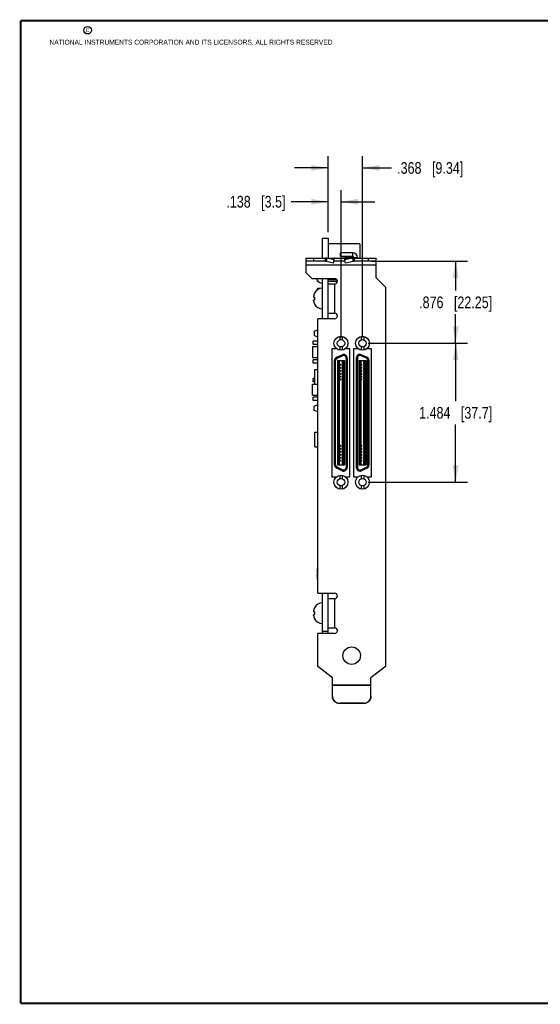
# Model space of a CAD drawing. Header units: inches. Extents: x 0.2 to 16.8, y 0.2 to 10.8.
# Tile 1 of 11: x 0.2 to 5.8, y 0.2 to 10.8. Entities that reach past the tile are written whole.
import ezdxf

# ---------------------------------------------------------------- set-up
doc = ezdxf.new("R2010")
doc.units = ezdxf.units.IN
doc.header["$LTSCALE"] = 0.935
doc.header["$MEASUREMENT"] = 0
doc.layers.get('0').update_dxf_attribs({"linetype": 'CONTINUOUS'})
doc.layers.add('DIMENSIONS', color=7, linetype='CONTINUOUS')
doc.styles.get("Standard").update_dxf_attribs({"font": 'txt', "width": 0.8})
doc.dimstyles.new('DIMSTYLE_1', dxfattribs={"dimtxt": 0.125, "dimasz": 0.18, "dimexe": 0.18, "dimexo": 0.0625, "dimgap": 0.09, "dimtad": 0, "dimtih": 1, "dimtoh": 1, "dimdec": 3, "dimzin": 4, "dimdsep": 46, "dimtxsty": 'STANDARD', "dimblk": '_FILLED', "dimblk1": '_FILLED', "dimblk2": '_FILLED', "dimcen": 0.09, "dimadec": 0, "dimazin": 0, "dimtp": 0.01, "dimtm": 0.01, "dimtfac": 1, "dimtdec": 3, "dimtofl": 0, "dimtmove": 0, "dimatfit": 3, "dimldrblk": '_FILLED', "dimfxl": 1, "dimtolj": 1, "dimtzin": 4, "dimarcsym": 0})

# ---------------------------------------------------------------- blocks, each defined once
blk = doc.blocks.new('_FILLED')
at = {"color": 0, "linetype": 'BYBLOCK'}
blk.add_solid([(0, 0), (-1, 0.174), (-1, -0.174)], dxfattribs=at)
blk = doc.blocks.new('*D3')
at = {"layer": 'DIMENSIONS', "color": 2, "linetype": 'CONTINUOUS'}
for p, q in [((3.535, 8.497), (3.535, 9.31)), ((3.903, 7.374), (3.903, 9.31)), ((3.535, 9.185), (3.175, 9.185)), ((3.903, 9.185), (4.211, 9.185))]:
    blk.add_line(p, q, dxfattribs=at)
at = {"layer": 'DIMENSIONS', "color": 2, "linetype": 'CONTINUOUS', "xscale": 0.18, "yscale": 0.18, "zscale": 0.18}
blk.add_blockref('_FILLED', (3.535, 9.185), dxfattribs=at)
at = {"layer": 'DIMENSIONS', "color": 2, "linetype": 'CONTINUOUS', "xscale": 0.18, "yscale": 0.18, "zscale": 0.18, "rotation": 180}
blk.add_blockref('_FILLED', (3.903, 9.185), dxfattribs=at)
at = {"layer": 'DIMENSIONS', "color": 2, "linetype": 'CONTINUOUS', "insert": (4.273, 9.247), "char_height": 0.125, "width": 1.125, "attachment_point": 1, "line_spacing_factor": 0.9}
blk.add_mtext('.368{\\Ftxt.shx;\\W1.000000;\\H0.125000; }[9.34]', dxfattribs=at)
blk = doc.blocks.new('*D4')
at = {"layer": 'DIMENSIONS', "color": 2, "linetype": 'CONTINUOUS'}
for p, q in [((3.535, 8.497), (3.535, 8.948)), ((3.673, 7.374), (3.673, 8.948)), ((3.535, 8.823), (3.142, 8.823)), ((3.673, 8.823), (4.033, 8.823))]:
    blk.add_line(p, q, dxfattribs=at)
at = {"layer": 'DIMENSIONS', "color": 2, "linetype": 'CONTINUOUS', "xscale": 0.18, "yscale": 0.18, "zscale": 0.18}
blk.add_blockref('_FILLED', (3.535, 8.823), dxfattribs=at)
at = {"layer": 'DIMENSIONS', "color": 2, "linetype": 'CONTINUOUS', "xscale": 0.18, "yscale": 0.18, "zscale": 0.18, "rotation": 180}
blk.add_blockref('_FILLED', (3.673, 8.823), dxfattribs=at)
at = {"layer": 'DIMENSIONS', "color": 2, "linetype": 'CONTINUOUS', "insert": (3.08, 8.886), "char_height": 0.125, "width": 1.025, "attachment_point": 3, "line_spacing_factor": 0.9}
blk.add_mtext('.138{\\Ftxt.shx;\\W1.000000;\\H0.125000; }[3.5]', dxfattribs=at)
blk = doc.blocks.new('*D5')
at = {"layer": 'DIMENSIONS', "color": 2, "linetype": 'CONTINUOUS'}
for p, q in [((3.965, 7.311), (5.023, 7.311)), ((4.898, 7.311), (4.898, 6.694)), ((4.898, 5.827), (4.898, 6.444)), ((3.965, 5.827), (5.023, 5.827))]:
    blk.add_line(p, q, dxfattribs=at)
at = {"layer": 'DIMENSIONS', "color": 2, "linetype": 'CONTINUOUS', "xscale": 0.18, "yscale": 0.18, "zscale": 0.18}
for p, rotation in [((4.898, 7.311), 90), ((4.898, 5.827), 270)]:
    blk.add_blockref('_FILLED', p, dxfattribs=dict(at, rotation=rotation))
at = {"layer": 'DIMENSIONS', "color": 2, "linetype": 'CONTINUOUS', "insert": (4.898, 6.631), "char_height": 0.125, "width": 1.225, "attachment_point": 2, "line_spacing_factor": 0.9}
blk.add_mtext('1.484{\\Ftxt.shx;\\W1.000000;\\H0.125000; }[37.7]', dxfattribs=at)
blk = doc.blocks.new('*D6')
at = {"layer": 'DIMENSIONS', "color": 2, "linetype": 'CONTINUOUS'}
for p, q in [((4.003, 8.187), (5.023, 8.187)), ((4.898, 8.187), (4.898, 7.874)), ((4.898, 7.311), (4.898, 7.624)), ((4.042, 7.311), (5.023, 7.311))]:
    blk.add_line(p, q, dxfattribs=at)
at = {"layer": 'DIMENSIONS', "color": 2, "linetype": 'CONTINUOUS', "xscale": 0.18, "yscale": 0.18, "zscale": 0.18}
for p, rotation in [((4.898, 8.187), 90), ((4.898, 7.311), 270)]:
    blk.add_blockref('_FILLED', p, dxfattribs=dict(at, rotation=rotation))
at = {"layer": 'DIMENSIONS', "color": 2, "linetype": 'CONTINUOUS', "insert": (4.898, 7.811), "char_height": 0.125, "width": 1.225, "attachment_point": 2, "line_spacing_factor": 0.9}
blk.add_mtext('.876{\\Ftxt.shx;\\W1.000000;\\H0.125000; }[22.25]', dxfattribs=at)

msp = doc.modelspace()

# ---------------------------------------------------------------- linework, layer by layer
at = {"color": 7, "linetype": 'CONTINUOUS'}
for p, q in [((3.4731, 8.4349), (3.4731, 8.2219)), ((3.4731, 8.4349), (3.5351, 8.4349)), ((3.5351, 8.4349), (3.5351, 8.2219)), ((3.8751, 8.3739), (3.5351, 8.3739)), ((3.8751, 8.3739), (3.8751, 8.2219)), ((3.2981, 8.2219), (3.2981, 8.0689)), ((3.2981, 8.2219), (4.0481, 8.2219)), ((3.3781, 8.2219), (3.3781, 8.1869)), ((3.5028, 8.2219), (3.5028, 8.1869)), ((3.522, 8.2195), (3.5141, 8.1857)), ((3.6012, 8.2013), (3.522, 8.2195)), ((3.522, 8.2195), (3.6033, 8.2195)), ((3.6012, 8.2013), (3.6033, 8.2195)), ((3.6691, 8.2369), (3.6691, 8.278)), ((3.7991, 8.278), (3.6691, 8.278)), ((3.7991, 8.237), (3.6691, 8.237)), ((3.6691, 8.2369), (3.7991, 8.2369)), ((3.7149, 8.2013), (3.7128, 8.2195)), ((3.7942, 8.2195), (3.7128, 8.2195)), ((3.7942, 8.2195), (3.7149, 8.2013)), ((3.7942, 8.2195), (3.802, 8.1857)), ((3.7991, 8.2369), (3.7991, 8.278)), ((3.8091, 8.227), (3.8091, 8.2219)), ((3.8091, 8.227), (3.8501, 8.227)), ((3.8133, 8.2219), (3.8133, 8.1869)), ((3.8501, 8.227), (3.8501, 8.2219)), ((3.9681, 8.1869), (3.9681, 8.2219)), ((4.0481, 8.0099), (4.0481, 8.2219)), ((3.5028, 8.1869), (3.2981, 8.1869)), ((4.0481, 8.1469), (3.2981, 8.1469)), ((3.5934, 8.1675), (3.5141, 8.1857)), ((3.5934, 8.1675), (3.6012, 8.2013)), ((3.5981, 8.1877), (3.5981, 8.1869)), ((3.7181, 8.1869), (3.5981, 8.1869)), ((3.7228, 8.1675), (3.7149, 8.2013)), ((3.7181, 8.1877), (3.7181, 8.1869)), ((3.802, 8.1857), (3.7228, 8.1675)), ((4.0481, 8.1869), (3.8133, 8.1869)), ((3.3631, 8.0039), (3.2981, 8.0689)), ((3.3631, 8.0039), (3.6051, 8.0039)), ((3.4178, 7.9912), (3.4178, 8.0039)), ((3.4731, 8.0039), (3.4731, 7.5739)), ((3.5351, 7.5739), (3.5351, 8.0039)), ((3.5351, 7.9893), (3.5351, 8.0039)), ((3.5351, 7.9964), (3.5351, 7.9964)), ((4.0481, 8.0099), (4.1481, 7.9099)), ((3.4231, 7.9714), (3.4231, 7.9811)), ((3.4309, 7.9714), (3.4231, 7.9714)), ((3.4231, 7.8846), (3.4231, 7.8964)), ((3.4506, 7.8964), (3.4231, 7.8964)), ((3.6305, 7.9893), (3.5351, 7.9893)), ((3.6344, 7.9714), (3.5351, 7.9714)), ((3.5351, 7.9449), (3.6051, 7.9449)), ((3.6051, 7.9449), (3.6051, 7.6329)), ((4.1481, 7.9099), (4.1481, 3.858)), ((3.3806, 7.812), (3.3806, 7.8077)), ((3.3811, 7.8042), (3.3899, 7.8032)), ((3.3899, 7.8481), (3.3899, 7.8463)), ((3.3899, 7.8032), (3.3899, 7.7889)), ((3.3899, 7.7889), (3.3899, 7.7747)), ((3.3806, 7.7658), (3.3806, 7.7702)), ((3.3899, 7.7747), (3.3811, 7.7736)), ((3.3899, 7.7315), (3.3899, 7.7297)), ((3.5351, 7.6329), (3.6051, 7.6329)), ((3.4261, 4.6419), (3.4261, 7.5739)), ((3.6051, 7.5739), (3.4261, 7.5739)), ((3.3851, 7.4399), (3.4261, 7.4536)), ((3.3851, 7.4399), (3.3851, 7.3939)), ((3.3851, 7.3939), (3.4261, 7.3802)), ((3.6601, 7.3847), (3.6601, 7.3482)), ((3.6857, 7.3847), (3.6857, 7.3482)), ((3.89, 7.3847), (3.89, 7.3482)), ((3.9156, 7.3847), (3.9156, 7.3482)), ((3.3701, 7.2759), (3.3701, 7.1579)), ((3.3701, 7.2759), (3.4261, 7.2759)), ((3.3751, 7.2999), (3.3751, 7.3339)), ((3.4261, 7.3339), (3.3751, 7.3339)), ((3.4261, 7.2999), (3.3751, 7.2999)), ((3.6601, 7.2738), (3.6601, 7.2373)), ((3.6857, 7.2738), (3.6857, 7.2373)), ((3.89, 7.2738), (3.89, 7.2373)), ((3.9156, 7.2738), (3.9156, 7.2373)), ((3.3701, 7.1579), (3.4261, 7.1579)), ((3.5768, 7.252), (3.5768, 5.886)), ((3.6258, 7.252), (3.5768, 7.252)), ((3.6258, 7.2529), (3.6258, 7.252)), ((3.6263, 7.1614), (3.6838, 7.1882)), ((3.6263, 7.1614), (3.6313, 7.1507)), ((3.6313, 7.1507), (3.6888, 7.1775)), ((3.6838, 7.1882), (3.6888, 7.1775)), ((3.7198, 7.252), (3.7198, 7.2527)), ((3.7688, 7.252), (3.7198, 7.252)), ((3.7688, 5.886), (3.7688, 7.252)), ((3.8068, 7.252), (3.8068, 5.886)), ((3.8558, 7.252), (3.8068, 7.252)), ((3.8558, 7.2528), (3.8558, 7.252)), ((3.8919, 7.1882), (3.8869, 7.1775)), ((3.9444, 7.1507), (3.8869, 7.1775)), ((3.8919, 7.1882), (3.9493, 7.1614)), ((3.9493, 7.1614), (3.9444, 7.1507)), ((3.9498, 7.252), (3.9498, 7.2528)), ((3.9988, 7.252), (3.9498, 7.252)), ((3.9988, 5.886), (3.9988, 7.252)), ((3.3751, 7.0999), (3.3751, 7.1339)), ((3.4261, 7.1339), (3.3751, 7.1339)), ((3.4261, 7.0999), (3.3751, 7.0999)), ((3.6036, 6.012), (3.6036, 7.1257)), ((3.6036, 7.1257), (3.6154, 7.1257)), ((3.6154, 6.012), (3.6154, 7.1257)), ((3.6355, 7.126), (3.6355, 6.0118)), ((3.6355, 7.126), (3.7103, 7.126)), ((3.6463, 7.126), (3.6463, 6.0118)), ((3.6639, 7.0876), (3.6463, 7.0876)), ((3.6639, 7.0738), (3.6463, 7.0738)), ((3.664, 7.0561), (3.6463, 7.0561)), ((3.6528, 7.0738), (3.6528, 7.0876)), ((3.6529, 7.0423), (3.6529, 7.0561)), ((3.6581, 7.0876), (3.6581, 7.126)), ((3.6581, 7.0561), (3.6581, 7.0738)), ((3.6639, 7.0876), (3.6639, 7.0738)), ((3.664, 7.0561), (3.664, 7.0423)), ((3.6816, 7.0876), (3.6816, 7.0738)), ((3.6994, 7.0876), (3.6816, 7.0876)), ((3.6994, 7.0738), (3.6816, 7.0738)), ((3.6817, 7.0561), (3.6817, 7.0423)), ((3.6994, 7.0561), (3.6817, 7.0561)), ((3.6876, 7.0876), (3.6876, 7.126)), ((3.6876, 7.0561), (3.6876, 7.0738)), ((3.6927, 7.0738), (3.6927, 7.0876)), ((3.6928, 7.0423), (3.6928, 7.0561)), ((3.6994, 7.126), (3.6994, 6.0118)), ((3.7103, 7.126), (3.7103, 6.0118)), ((3.728, 7.1525), (3.728, 5.9852)), ((3.7398, 7.1525), (3.728, 7.1525)), ((3.7398, 7.1525), (3.7398, 5.9852)), ((3.8359, 7.1525), (3.8359, 5.9852)), ((3.8359, 7.1525), (3.8477, 7.1525)), ((3.8477, 7.1525), (3.8477, 5.9852)), ((3.8654, 7.126), (3.8654, 6.0118)), ((3.8654, 7.126), (3.9402, 7.126)), ((3.8762, 7.126), (3.8762, 6.0118)), ((3.8908, 7.0876), (3.8762, 7.0876)), ((3.8908, 7.0738), (3.8762, 7.0738)), ((3.8908, 7.0561), (3.8762, 7.0561)), ((3.8797, 7.0738), (3.8797, 7.0876)), ((3.8797, 7.0423), (3.8797, 7.0561)), ((3.888, 7.0876), (3.888, 7.126)), ((3.888, 7.0561), (3.888, 7.0738)), ((3.8908, 7.0876), (3.8908, 7.0738)), ((3.8908, 7.0561), (3.8908, 7.0423)), ((3.9164, 7.0876), (3.9164, 7.0738)), ((3.9294, 7.0876), (3.9164, 7.0876)), ((3.9294, 7.0738), (3.9164, 7.0738)), ((3.9164, 7.0561), (3.9164, 7.0423)), ((3.9294, 7.0561), (3.9164, 7.0561)), ((3.9175, 7.0876), (3.9175, 7.126)), ((3.9175, 7.0561), (3.9175, 7.0738)), ((3.9275, 7.0738), (3.9275, 7.0876)), ((3.9275, 7.0423), (3.9275, 7.0561)), ((3.9294, 7.126), (3.9294, 6.0118)), ((3.9402, 7.126), (3.9402, 6.0118)), ((3.9603, 6.012), (3.9603, 7.1257)), ((3.9721, 7.1257), (3.9603, 7.1257)), ((3.9721, 7.1257), (3.9721, 6.012)), ((3.3941, 6.8739), (3.3941, 7.0299)), ((3.3941, 7.0299), (3.4261, 7.0299)), ((3.664, 7.0423), (3.6463, 7.0423)), ((3.6639, 7.0246), (3.6463, 7.0246)), ((3.6639, 7.0108), (3.6463, 7.0108)), ((3.664, 6.9931), (3.6463, 6.9931)), ((3.664, 6.9793), (3.6463, 6.9793)), ((3.6639, 6.9616), (3.6463, 6.9616)), ((3.6639, 6.9478), (3.6463, 6.9478)), ((3.6528, 7.0108), (3.6528, 7.0246)), ((3.6528, 6.9478), (3.6528, 6.9616)), ((3.6529, 6.9793), (3.6529, 6.9931)), ((3.6581, 7.0246), (3.6581, 7.0423)), ((3.6581, 6.9931), (3.6581, 7.0108)), ((3.6581, 6.9616), (3.6581, 6.9793)), ((3.6581, 6.9301), (3.6581, 6.9478)), ((3.6639, 7.0246), (3.6639, 7.0108)), ((3.6639, 6.9616), (3.6639, 6.9478)), ((3.664, 6.9931), (3.664, 6.9793)), ((3.6816, 7.0246), (3.6816, 7.0108)), ((3.6994, 7.0246), (3.6816, 7.0246)), ((3.6994, 7.0108), (3.6816, 7.0108)), ((3.6816, 6.9616), (3.6816, 6.9478)), ((3.6994, 6.9616), (3.6816, 6.9616)), ((3.6994, 6.9478), (3.6816, 6.9478)), ((3.6994, 7.0423), (3.6817, 7.0423)), ((3.6817, 6.9931), (3.6817, 6.9793)), ((3.6994, 6.9931), (3.6817, 6.9931)), ((3.6994, 6.9793), (3.6817, 6.9793)), ((3.6876, 7.0246), (3.6876, 7.0423)), ((3.6876, 6.9931), (3.6876, 7.0108)), ((3.6876, 6.9616), (3.6876, 6.9793)), ((3.6876, 6.9301), (3.6876, 6.9478)), ((3.6927, 7.0108), (3.6927, 7.0246)), ((3.6927, 6.9478), (3.6927, 6.9616)), ((3.6928, 6.9793), (3.6928, 6.9931)), ((3.8908, 7.0423), (3.8762, 7.0423)), ((3.8908, 7.0246), (3.8762, 7.0246)), ((3.8908, 7.0108), (3.8762, 7.0108)), ((3.8908, 6.9931), (3.8762, 6.9931)), ((3.8908, 6.9793), (3.8762, 6.9793)), ((3.8908, 6.9616), (3.8762, 6.9616)), ((3.8908, 6.9478), (3.8762, 6.9478)), ((3.8797, 7.0108), (3.8797, 7.0246)), ((3.8797, 6.9793), (3.8797, 6.9931)), ((3.8797, 6.9478), (3.8797, 6.9616)), ((3.888, 7.0246), (3.888, 7.0423)), ((3.888, 6.9931), (3.888, 7.0108)), ((3.888, 6.9616), (3.888, 6.9793)), ((3.888, 6.9301), (3.888, 6.9478)), ((3.8908, 7.0246), (3.8908, 7.0108)), ((3.8908, 6.9931), (3.8908, 6.9793)), ((3.8908, 6.9616), (3.8908, 6.9478)), ((3.9294, 7.0423), (3.9164, 7.0423)), ((3.9164, 7.0246), (3.9164, 7.0108)), ((3.9294, 7.0246), (3.9164, 7.0246)), ((3.9294, 7.0108), (3.9164, 7.0108)), ((3.9164, 6.9931), (3.9164, 6.9793)), ((3.9294, 6.9931), (3.9164, 6.9931)), ((3.9294, 6.9793), (3.9164, 6.9793)), ((3.9164, 6.9616), (3.9164, 6.9478)), ((3.9294, 6.9616), (3.9164, 6.9616)), ((3.9294, 6.9478), (3.9164, 6.9478)), ((3.9175, 7.0246), (3.9175, 7.0423)), ((3.9175, 6.9931), (3.9175, 7.0108)), ((3.9175, 6.9616), (3.9175, 6.9793)), ((3.9175, 6.9301), (3.9175, 6.9478)), ((3.9275, 7.0108), (3.9275, 7.0246)), ((3.9275, 6.9793), (3.9275, 6.9931)), ((3.9275, 6.9478), (3.9275, 6.9616)), ((3.3701, 6.7579), (3.3701, 6.8759)), ((3.3701, 6.8759), (3.3941, 6.8759)), ((3.3751, 6.8999), (3.3751, 6.9339)), ((3.3941, 6.9339), (3.3751, 6.9339)), ((3.3941, 6.8999), (3.3751, 6.8999)), ((3.3941, 6.8739), (3.4261, 6.8739)), ((3.664, 6.9301), (3.6463, 6.9301)), ((3.664, 6.9163), (3.6463, 6.9163)), ((3.6529, 6.9163), (3.6529, 6.9301)), ((3.6581, 6.2214), (3.6581, 6.9163)), ((3.664, 6.9301), (3.664, 6.9163)), ((3.6817, 6.9301), (3.6817, 6.9163)), ((3.6994, 6.9301), (3.6817, 6.9301)), ((3.6994, 6.9163), (3.6817, 6.9163)), ((3.6876, 6.2214), (3.6876, 6.9163)), ((3.6928, 6.9163), (3.6928, 6.9301)), ((3.8908, 6.9301), (3.8762, 6.9301)), ((3.8908, 6.9163), (3.8762, 6.9163)), ((3.8797, 6.9163), (3.8797, 6.9301)), ((3.888, 6.2214), (3.888, 6.9163)), ((3.8908, 6.9301), (3.8908, 6.9163)), ((3.9164, 6.9301), (3.9164, 6.9163)), ((3.9294, 6.9301), (3.9164, 6.9301)), ((3.9294, 6.9163), (3.9164, 6.9163)), ((3.9175, 6.2214), (3.9175, 6.9163)), ((3.9275, 6.9163), (3.9275, 6.9301)), ((3.3701, 6.7579), (3.4261, 6.7579)), ((3.3751, 6.6999), (3.3751, 6.7339)), ((3.4261, 6.7339), (3.3751, 6.7339)), ((3.4261, 6.6999), (3.3751, 6.6999)), ((3.4261, 6.6536), (3.3851, 6.6399)), ((3.3851, 6.5939), (3.3851, 6.6399)), ((3.4261, 6.5802), (3.3851, 6.5939)), ((3.3941, 6.204), (3.3941, 6.36)), ((3.3941, 6.36), (3.4261, 6.36)), ((3.6639, 6.2214), (3.6463, 6.2214)), ((3.6639, 6.2077), (3.6463, 6.2077)), ((3.6528, 6.2077), (3.6528, 6.2214)), ((3.6581, 6.1899), (3.6581, 6.2077)), ((3.6639, 6.2214), (3.6639, 6.2077)), ((3.6816, 6.2214), (3.6816, 6.2077)), ((3.6994, 6.2214), (3.6816, 6.2214)), ((3.6994, 6.2077), (3.6816, 6.2077)), ((3.6876, 6.1899), (3.6876, 6.2077)), ((3.6927, 6.2077), (3.6927, 6.2214)), ((3.8908, 6.2214), (3.8762, 6.2214)), ((3.8908, 6.2077), (3.8762, 6.2077)), ((3.8797, 6.2077), (3.8797, 6.2214)), ((3.888, 6.1899), (3.888, 6.2077)), ((3.8908, 6.2214), (3.8908, 6.2077)), ((3.9164, 6.2214), (3.9164, 6.2077)), ((3.9294, 6.2214), (3.9164, 6.2214)), ((3.9294, 6.2077), (3.9164, 6.2077)), ((3.9175, 6.1899), (3.9175, 6.2077)), ((3.9275, 6.2077), (3.9275, 6.2214)), ((3.3941, 6.204), (3.4261, 6.204)), ((3.6639, 6.1899), (3.6463, 6.1899)), ((3.6639, 6.1762), (3.6463, 6.1762)), ((3.6639, 6.1584), (3.6463, 6.1584)), ((3.6639, 6.1447), (3.6463, 6.1447)), ((3.6641, 6.127), (3.6463, 6.127)), ((3.6641, 6.1132), (3.6463, 6.1132)), ((3.6528, 6.1762), (3.6528, 6.1899)), ((3.6528, 6.1447), (3.6528, 6.1584)), ((3.653, 6.1132), (3.653, 6.127)), ((3.6581, 6.1584), (3.6581, 6.1762)), ((3.6581, 6.127), (3.6581, 6.1447)), ((3.6581, 6.0955), (3.6581, 6.1132)), ((3.6639, 6.1899), (3.6639, 6.1762)), ((3.6639, 6.1584), (3.6639, 6.1447)), ((3.6641, 6.127), (3.6641, 6.1132)), ((3.6816, 6.1899), (3.6816, 6.1762)), ((3.6994, 6.1899), (3.6816, 6.1899)), ((3.6994, 6.1762), (3.6816, 6.1762)), ((3.6816, 6.1584), (3.6816, 6.1447)), ((3.6994, 6.1584), (3.6816, 6.1584)), ((3.6994, 6.1447), (3.6816, 6.1447)), ((3.6818, 6.127), (3.6818, 6.1132)), ((3.6994, 6.127), (3.6818, 6.127)), ((3.6994, 6.1132), (3.6818, 6.1132)), ((3.6876, 6.1584), (3.6876, 6.1762)), ((3.6876, 6.127), (3.6876, 6.1447)), ((3.6876, 6.0955), (3.6876, 6.1132)), ((3.6927, 6.1762), (3.6927, 6.1899)), ((3.6927, 6.1447), (3.6927, 6.1584)), ((3.6929, 6.1132), (3.6929, 6.127)), ((3.8908, 6.1899), (3.8762, 6.1899)), ((3.8908, 6.1762), (3.8762, 6.1762)), ((3.8908, 6.1584), (3.8762, 6.1584)), ((3.8908, 6.1447), (3.8762, 6.1447)), ((3.8908, 6.127), (3.8762, 6.127)), ((3.8908, 6.1132), (3.8762, 6.1132)), ((3.8797, 6.1762), (3.8797, 6.1899)), ((3.8797, 6.1447), (3.8797, 6.1584)), ((3.8797, 6.1132), (3.8797, 6.127)), ((3.888, 6.1584), (3.888, 6.1762)), ((3.888, 6.127), (3.888, 6.1447)), ((3.888, 6.0955), (3.888, 6.1132)), ((3.8908, 6.1899), (3.8908, 6.1762)), ((3.8908, 6.1584), (3.8908, 6.1447)), ((3.8908, 6.127), (3.8908, 6.1132)), ((3.9164, 6.1899), (3.9164, 6.1762)), ((3.9294, 6.1899), (3.9164, 6.1899)), ((3.9294, 6.1762), (3.9164, 6.1762)), ((3.9164, 6.1584), (3.9164, 6.1447)), ((3.9294, 6.1584), (3.9164, 6.1584)), ((3.9294, 6.1447), (3.9164, 6.1447)), ((3.9294, 6.127), (3.9164, 6.127)), ((3.9164, 6.127), (3.9164, 6.1132)), ((3.9294, 6.1132), (3.9164, 6.1132)), ((3.9175, 6.1584), (3.9175, 6.1762)), ((3.9175, 6.127), (3.9175, 6.1447)), ((3.9175, 6.0955), (3.9175, 6.1132)), ((3.9275, 6.1762), (3.9275, 6.1899)), ((3.9275, 6.1447), (3.9275, 6.1584)), ((3.9275, 6.1132), (3.9275, 6.127)), ((3.6036, 6.012), (3.6154, 6.012)), ((3.6355, 6.0118), (3.7103, 6.0118)), ((3.6639, 6.0955), (3.6463, 6.0955)), ((3.6639, 6.0817), (3.6463, 6.0817)), ((3.6639, 6.064), (3.6463, 6.064)), ((3.6639, 6.0502), (3.6463, 6.0502)), ((3.6528, 6.0817), (3.6528, 6.0955)), ((3.6528, 6.0502), (3.6528, 6.064)), ((3.6581, 6.064), (3.6581, 6.0817)), ((3.6581, 6.0118), (3.6581, 6.0502)), ((3.6639, 6.0955), (3.6639, 6.0817)), ((3.6639, 6.064), (3.6639, 6.0502)), ((3.6816, 6.0955), (3.6816, 6.0817)), ((3.6994, 6.0955), (3.6816, 6.0955)), ((3.6994, 6.0817), (3.6816, 6.0817)), ((3.6816, 6.064), (3.6816, 6.0502)), ((3.6994, 6.064), (3.6816, 6.064)), ((3.6994, 6.0502), (3.6816, 6.0502)), ((3.6876, 6.064), (3.6876, 6.0817)), ((3.6876, 6.0118), (3.6876, 6.0502)), ((3.6927, 6.0817), (3.6927, 6.0955)), ((3.6927, 6.0502), (3.6927, 6.064)), ((3.8654, 6.0118), (3.9402, 6.0118)), ((3.8908, 6.0955), (3.8762, 6.0955)), ((3.8908, 6.0817), (3.8762, 6.0817)), ((3.8908, 6.064), (3.8762, 6.064)), ((3.8908, 6.0502), (3.8762, 6.0502)), ((3.8797, 6.0817), (3.8797, 6.0955)), ((3.8797, 6.0502), (3.8797, 6.064)), ((3.888, 6.064), (3.888, 6.0817)), ((3.888, 6.0118), (3.888, 6.0502)), ((3.8908, 6.0955), (3.8908, 6.0817)), ((3.8908, 6.064), (3.8908, 6.0502)), ((3.9294, 6.0955), (3.9164, 6.0955)), ((3.9164, 6.0955), (3.9164, 6.0817)), ((3.9294, 6.0817), (3.9164, 6.0817)), ((3.9294, 6.064), (3.9164, 6.064)), ((3.9164, 6.064), (3.9164, 6.0502)), ((3.9294, 6.0502), (3.9164, 6.0502)), ((3.9175, 6.064), (3.9175, 6.0817)), ((3.9175, 6.0118), (3.9175, 6.0502)), ((3.9275, 6.0817), (3.9275, 6.0955)), ((3.9275, 6.0502), (3.9275, 6.064)), ((3.9721, 6.012), (3.9603, 6.012)), ((3.6263, 5.9763), (3.6313, 5.987)), ((3.6838, 5.9495), (3.6263, 5.9763)), ((3.6888, 5.9602), (3.6313, 5.987)), ((3.6601, 5.9005), (3.6601, 5.864)), ((3.6838, 5.9495), (3.6888, 5.9602)), ((3.6857, 5.9005), (3.6857, 5.864)), ((3.7398, 5.9852), (3.728, 5.9852)), ((3.8359, 5.9852), (3.8477, 5.9852)), ((3.8869, 5.9602), (3.9444, 5.987)), ((3.8919, 5.9495), (3.8869, 5.9602)), ((3.89, 5.9005), (3.89, 5.864)), ((3.9493, 5.9763), (3.8919, 5.9495)), ((3.9156, 5.9005), (3.9156, 5.864)), ((3.9493, 5.9763), (3.9444, 5.987)), ((3.5768, 5.886), (3.6258, 5.886)), ((3.6258, 5.886), (3.6258, 5.8849)), ((3.6601, 5.7895), (3.6601, 5.7531)), ((3.6857, 5.7895), (3.6857, 5.7531)), ((3.7198, 5.885), (3.7198, 5.886)), ((3.7198, 5.886), (3.7688, 5.886)), ((3.8068, 5.886), (3.8558, 5.886)), ((3.8558, 5.886), (3.8558, 5.8849)), ((3.89, 5.7895), (3.89, 5.7531)), ((3.9156, 5.7895), (3.9156, 5.7531)), ((3.9498, 5.886), (3.9988, 5.886)), ((3.9498, 5.885), (3.9498, 5.886)), ((3.4231, 4.7929), (3.4231, 4.9029)), ((3.4261, 4.6419), (3.6051, 4.6419)), ((3.4731, 4.6419), (3.4731, 4.2119)), ((3.5351, 4.2119), (3.5351, 4.6419)), ((3.5351, 4.5829), (3.6051, 4.5829)), ((3.6051, 4.5829), (3.6051, 4.2709)), ((3.3806, 4.45), (3.3806, 4.4457)), ((3.3811, 4.4422), (3.3899, 4.4412)), ((3.3899, 4.4861), (3.3899, 4.4843)), ((3.3899, 4.4412), (3.3899, 4.4269)), ((3.3899, 4.4269), (3.3899, 4.4127)), ((3.3806, 4.4038), (3.3806, 4.4082)), ((3.3899, 4.4127), (3.3811, 4.4116)), ((3.3899, 4.3695), (3.3899, 4.3677)), ((3.6051, 4.2119), (3.4261, 4.2119)), ((3.4261, 3.858), (3.4261, 4.2119)), ((3.4731, 4.2359), (3.5351, 4.2359)), ((3.5351, 4.2709), (3.6051, 4.2709)), ((3.5811, 3.7369), (3.4261, 3.858)), ((4.1481, 3.858), (3.9931, 3.7369)), ((3.5811, 3.5413), (3.5811, 3.7369)), ((3.9931, 3.5413), (3.9931, 3.7369)), ((3.5811, 3.6629), (3.9931, 3.6629)), ((3.5811, 3.6599), (3.9931, 3.6599)), ((3.9131, 3.4646), (3.6611, 3.4646)), ((3.6611, 3.4646), (3.6611, 3.4616)), ((3.9131, 3.4616), (3.6611, 3.4616)), ((3.9131, 3.4646), (3.9131, 3.4616))]:
    msp.add_line(p, q, dxfattribs=at)
at = {"color": 7, "linetype": 'CONTINUOUS', "const_width": 0.02}
for points in [[(0.25, 10.7586), (0.25, 0.2586)], [(16.75, 10.7586), (0.25, 10.7586)], [(0.25, 0.2586), (16.75, 0.2586)]]:
    msp.add_lwpolyline(points, dxfattribs=at)
at = {"color": 2, "linetype": 'CONTINUOUS'}
msp.add_circle((0.9659, 10.6562), 0.0403, dxfattribs=at)
at = {"color": 7, "linetype": 'CONTINUOUS'}
for centre, radius in [((3.6729, 7.311), 0.0748), ((3.9028, 7.311), 0.0748), ((3.6729, 7.311), 0.0394), ((3.9028, 7.311), 0.0394), ((3.6729, 5.8268), 0.0748), ((3.9028, 5.8268), 0.0748), ((3.6729, 5.8268), 0.0394), ((3.9028, 5.8268), 0.0394), ((3.7871, 3.9739), 0.0935)]:
    msp.add_circle(centre, radius, dxfattribs=at)
for centre, radius, start, end in [((3.5028, 8.1435), 0.0784, 75.83132, 89.98656), ((3.8133, 8.1435), 0.0784, 90.01344, 104.16868), ((3.7991, 8.227), 0.051, 0, 90), ((3.7991, 8.227), 0.01, 0, 90), ((3.5028, 8.1324), 0.0545, 77.98801, 89.99582), ((3.5981, 8.1842), 0.00267, 90.00512, 94.15104), ((3.7181, 8.1842), 0.00267, 85.84896, 89.99488), ((3.8133, 8.1324), 0.0545, 90.00418, 102.01199), ((3.6187, 8.072), 0.2165, 198.33012, 201.90813), ((3.6051, 7.9744), 0.0295, 270, 90), ((3.4731, 7.8058), 0.0933, 90, 153.07749), ((3.4731, 8.0134), 0.0595, 201.90813, 270), ((3.5422, 7.8028), 0.1619, 176.75739, 177.72581), ((3.4359, 7.813), 0.0555, 183.91222, 185.55897), ((3.5009, 7.8053), 0.1205, 174.00464, 176.83724), ((3.4237, 7.8118), 0.0432, 185.48304, 190.12353), ((3.436, 7.7648), 0.0556, 174.44255, 176.08627), ((3.5423, 7.775), 0.1619, 182.2743, 183.2425), ((3.4237, 7.766), 0.0432, 169.87646, 174.51696), ((3.5056, 7.7729), 0.1252, 183.21617, 185.94194), ((3.4731, 7.772), 0.0933, 206.92251, 270), ((3.6051, 7.6034), 0.0295, 270, 90), ((3.6429, 7.1257), 0.0394, 115, 180), ((3.7004, 7.1525), 0.0394, 0, 115), ((3.7004, 7.1525), 0.0276, 0, 115), ((3.8752, 7.1525), 0.0394, 65, 180), ((3.8752, 7.1525), 0.0276, 65, 180), ((3.9327, 7.1257), 0.0394, 0, 65), ((3.6429, 7.1257), 0.0276, 115, 180), ((3.9327, 7.1257), 0.0276, 0, 65), ((3.6429, 6.012), 0.0394, 180, 245), ((3.6429, 6.012), 0.0276, 180, 245), ((3.9327, 6.012), 0.0276, 295, 360), ((3.9327, 6.012), 0.0394, 295, 360), ((3.7004, 5.9852), 0.0394, 245, 360), ((3.7004, 5.9852), 0.0276, 245, 360), ((3.8752, 5.9852), 0.0394, 180, 295), ((3.8752, 5.9852), 0.0276, 180, 295), ((3.4331, 4.9029), 0.01, 134.4407, 180), ((3.4331, 4.7929), 0.01, 180, 225.5593), ((3.6051, 4.6124), 0.0295, 270, 90), ((3.4731, 4.4438), 0.0933, 90, 153.07749), ((3.5422, 4.4408), 0.1619, 176.75739, 177.72581), ((3.4359, 4.451), 0.0555, 183.91222, 185.55897), ((3.5009, 4.4433), 0.1205, 174.00464, 176.83724), ((3.4237, 4.4498), 0.0432, 185.48304, 190.12353), ((3.436, 4.4028), 0.0556, 174.44255, 176.08627), ((3.5423, 4.413), 0.1619, 182.2743, 183.2425), ((3.4237, 4.404), 0.0432, 169.87646, 174.51696), ((3.5056, 4.4109), 0.1252, 183.21617, 185.94194), ((3.4731, 4.41), 0.0933, 206.92251, 270), ((3.6051, 4.2414), 0.0295, 270, 90)]:
    msp.add_arc(centre, radius, start, end, dxfattribs=at)
for points, knots in [([(3.6033, 8.2195), (3.6031, 8.2197), (3.6028, 8.22), (3.6024, 8.2203), (3.6019, 8.2206), (3.6014, 8.221), (3.6008, 8.2213), (3.6001, 8.2216), (3.5994, 8.2218), (3.5987, 8.2219), (3.5983, 8.2219), (3.5981, 8.2219)], [0, 0, 0, 0, 0.1409478, 0.2091494, 0.2759225, 0.4054754, 0.5303394, 0.651307, 0.7692582, 0.8851514, 1, 1, 1, 1]), ([(3.7128, 8.2195), (3.713, 8.2197), (3.7133, 8.22), (3.7138, 8.2203), (3.7142, 8.2206), (3.7147, 8.221), (3.7154, 8.2213), (3.716, 8.2216), (3.7167, 8.2218), (3.7174, 8.2219), (3.7178, 8.2219), (3.7181, 8.2219)], [0, 0, 0, 0, 0.1409478, 0.2091494, 0.2759225, 0.4054754, 0.5303394, 0.651307, 0.7692582, 0.8851514, 1, 1, 1, 1]), ([(3.3899, 7.8463), (3.3893, 7.8452), (3.3883, 7.843), (3.3868, 7.8395), (3.3855, 7.836), (3.3844, 7.8325), (3.3834, 7.8289), (3.3825, 7.8253), (3.3817, 7.8216), (3.3813, 7.8191), (3.3811, 7.8179)], [0, 0, 0, 0, 0.1249296, 0.2498839, 0.3748611, 0.4998581, 0.6248726, 0.7499024, 0.8749456, 1, 1, 1, 1]), ([(3.3811, 7.7599), (3.3813, 7.7587), (3.3817, 7.7562), (3.3825, 7.7526), (3.3834, 7.7489), (3.3844, 7.7453), (3.3855, 7.7418), (3.3868, 7.7383), (3.3883, 7.7349), (3.3893, 7.7326), (3.3899, 7.7315)], [0, 0, 0, 0, 0.1250544, 0.2500975, 0.3751272, 0.5001416, 0.6251386, 0.7501158, 0.8750703, 1, 1, 1, 1]), ([(3.3899, 4.4843), (3.3893, 4.4832), (3.3883, 4.481), (3.3868, 4.4775), (3.3855, 4.474), (3.3844, 4.4705), (3.3834, 4.4669), (3.3825, 4.4633), (3.3817, 4.4596), (3.3813, 4.4571), (3.3811, 4.4559)], [0, 0, 0, 0, 0.1249296, 0.2498839, 0.3748611, 0.4998581, 0.6248726, 0.7499024, 0.8749456, 1, 1, 1, 1]), ([(3.3811, 4.3979), (3.3813, 4.3967), (3.3817, 4.3942), (3.3825, 4.3906), (3.3834, 4.3869), (3.3844, 4.3833), (3.3855, 4.3798), (3.3868, 4.3763), (3.3883, 4.3729), (3.3893, 4.3706), (3.3899, 4.3695)], [0, 0, 0, 0, 0.1250544, 0.2500975, 0.3751272, 0.5001416, 0.6251386, 0.7501158, 0.8750703, 1, 1, 1, 1]), ([(3.5811, 3.5443), (3.5811, 3.543), (3.5811, 3.5404), (3.5814, 3.5365), (3.5819, 3.5326), (3.5826, 3.5288), (3.5834, 3.525), (3.5845, 3.5212), (3.5857, 3.5175), (3.5871, 3.5138), (3.5887, 3.5102), (3.5905, 3.5067), (3.5924, 3.5033), (3.5945, 3.5), (3.5968, 3.4968), (3.5992, 3.4937), (3.6018, 3.4908), (3.6045, 3.4879), (3.6073, 3.4852), (3.6103, 3.4827), (3.6134, 3.4803), (3.6166, 3.478), (3.6199, 3.4759), (3.6233, 3.474), (3.6268, 3.4723), (3.6304, 3.4707), (3.6341, 3.4693), (3.6378, 3.468), (3.6416, 3.467), (3.6455, 3.4661), (3.6493, 3.4655), (3.6532, 3.465), (3.6571, 3.4647), (3.6598, 3.4646), (3.6611, 3.4646)], [0, 0, 0, 0, 0.0311905, 0.0623815, 0.0935737, 0.1247676, 0.1559637, 0.1871626, 0.2183648, 0.2495706, 0.2807806, 0.3119951, 0.3432145, 0.3744391, 0.405669, 0.4369046, 0.4681459, 0.499393, 0.5306459, 0.5619047, 0.5931692, 0.6244393, 0.6557148, 0.6869954, 0.7182809, 0.7495709, 0.780865, 0.8121629, 0.843464, 0.8747678, 0.9060739, 0.9373816, 0.9686905, 1, 1, 1, 1]), ([(3.6611, 3.4616), (3.6598, 3.4616), (3.6571, 3.4616), (3.6532, 3.4619), (3.6493, 3.4624), (3.6455, 3.4631), (3.6416, 3.4639), (3.6378, 3.465), (3.6341, 3.4662), (3.6304, 3.4676), (3.6268, 3.4692), (3.6233, 3.471), (3.6199, 3.4729), (3.6166, 3.475), (3.6134, 3.4772), (3.6103, 3.4796), (3.6073, 3.4822), (3.6045, 3.4849), (3.6018, 3.4877), (3.5992, 3.4907), (3.5968, 3.4938), (3.5945, 3.497), (3.5924, 3.5003), (3.5905, 3.5037), (3.5887, 3.5072), (3.5871, 3.5108), (3.5857, 3.5144), (3.5845, 3.5181), (3.5834, 3.5219), (3.5826, 3.5257), (3.5819, 3.5296), (3.5814, 3.5335), (3.5811, 3.5374), (3.5811, 3.54), (3.5811, 3.5413)], [0, 0, 0, 0, 0.0313095, 0.0626184, 0.0939261, 0.1252322, 0.156536, 0.1878371, 0.219135, 0.2504291, 0.2817191, 0.3130046, 0.3442852, 0.3755607, 0.4068308, 0.4380953, 0.4693541, 0.500607, 0.5318541, 0.5630954, 0.594331, 0.6255609, 0.6567855, 0.6880049, 0.7192194, 0.7504294, 0.7816352, 0.8128374, 0.8440363, 0.8752324, 0.9064263, 0.9376185, 0.9688095, 1, 1, 1, 1]), ([(3.9131, 3.4646), (3.9144, 3.4646), (3.917, 3.4647), (3.9209, 3.465), (3.9248, 3.4655), (3.9287, 3.4661), (3.9325, 3.467), (3.9363, 3.468), (3.94, 3.4693), (3.9437, 3.4707), (3.9473, 3.4723), (3.9508, 3.474), (3.9542, 3.4759), (3.9575, 3.478), (3.9607, 3.4803), (3.9638, 3.4827), (3.9668, 3.4852), (3.9697, 3.4879), (3.9724, 3.4908), (3.9749, 3.4937), (3.9773, 3.4968), (3.9796, 3.5), (3.9817, 3.5033), (3.9836, 3.5067), (3.9854, 3.5102), (3.987, 3.5138), (3.9884, 3.5175), (3.9897, 3.5212), (3.9907, 3.525), (3.9916, 3.5288), (3.9922, 3.5326), (3.9927, 3.5365), (3.993, 3.5404), (3.9931, 3.543), (3.9931, 3.5443)], [0, 0, 0, 0, 0.0313095, 0.0626184, 0.0939261, 0.1252322, 0.156536, 0.1878371, 0.219135, 0.2504291, 0.2817191, 0.3130046, 0.3442852, 0.3755607, 0.4068308, 0.4380953, 0.4693541, 0.500607, 0.5318541, 0.5630954, 0.594331, 0.6255609, 0.6567855, 0.6880049, 0.7192194, 0.7504294, 0.7816352, 0.8128374, 0.8440363, 0.8752324, 0.9064263, 0.9376185, 0.9688095, 1, 1, 1, 1]), ([(3.9931, 3.5413), (3.9931, 3.54), (3.993, 3.5374), (3.9927, 3.5335), (3.9922, 3.5296), (3.9916, 3.5257), (3.9907, 3.5219), (3.9897, 3.5181), (3.9884, 3.5144), (3.987, 3.5108), (3.9854, 3.5072), (3.9836, 3.5037), (3.9817, 3.5003), (3.9796, 3.497), (3.9773, 3.4938), (3.9749, 3.4907), (3.9724, 3.4877), (3.9697, 3.4849), (3.9668, 3.4822), (3.9638, 3.4796), (3.9607, 3.4772), (3.9575, 3.475), (3.9542, 3.4729), (3.9508, 3.471), (3.9473, 3.4692), (3.9437, 3.4676), (3.94, 3.4662), (3.9363, 3.465), (3.9325, 3.4639), (3.9287, 3.4631), (3.9248, 3.4624), (3.9209, 3.4619), (3.917, 3.4616), (3.9144, 3.4616), (3.9131, 3.4616)], [0, 0, 0, 0, 0.0311905, 0.0623815, 0.0935737, 0.1247676, 0.1559637, 0.1871626, 0.2183648, 0.2495706, 0.2807806, 0.3119951, 0.3432145, 0.3744391, 0.405669, 0.4369046, 0.4681459, 0.499393, 0.5306459, 0.5619047, 0.5931692, 0.6244393, 0.6557148, 0.6869954, 0.7182809, 0.7495709, 0.780865, 0.8121629, 0.843464, 0.8747678, 0.9060739, 0.9373816, 0.9686905, 1, 1, 1, 1])]:
    msp.add_open_spline(points, degree=3, knots=knots, dxfattribs=at)

# ---------------------------------------------------------------- texts
at = {"color": 2, "linetype": 'CONTINUOUS', "char_height": 0.053, "attachment_point": 1, "line_spacing_factor": 0.9}
for s, insert, width in [('c', (0.946, 10.6893), 0.0424), ('NATIONAL INSTRUMENTS CORPORATION AND ITS LICENSORS. ALL RIGHTS RESERVED', (0.5583, 10.5546), 3.0104)]:
    msp.add_mtext(s, dxfattribs=dict(at, insert=insert, width=width))

# ---------------------------------------------------------------- dimensions: what is measured, and where the dimension line sits
at = {"layer": 'DIMENSIONS', "color": 2, "linetype": 'CONTINUOUS'}
for base, p2, picture, middle in [((3.9028, 9.1849), (3.9028, 7.3735), '*D3', (4.836, 9.1849)), ((3.6729, 8.8232), (3.6729, 7.3735), '*D4', (2.3174, 8.8232))]:
    dim = msp.add_linear_dim(base=base, p1=(3.5351, 8.4974), p2=p2, dimstyle='DIMSTYLE_1', dxfattribs=at)
    dim.commit()
    dim.dimension.update_dxf_attribs({"geometry": picture, "text_midpoint": middle, "dimtype": 160})
for base, p1, p2, picture, middle in [((4.8981, 7.311), (4.0026, 8.1869), (4.042, 7.311), '*D6', (4.7731, 7.749)), ((4.8981, 5.8268), (3.9653, 7.311), (3.9653, 5.8268), '*D5', (4.7481, 6.5689))]:
    dim = msp.add_linear_dim(base=base, p1=p1, p2=p2, angle=270, dimstyle='DIMSTYLE_1', dxfattribs=at)
    dim.commit()
    dim.dimension.update_dxf_attribs({"geometry": picture, "text_midpoint": middle, "dimtype": 160})

doc.saveas('drawing.dxf')
